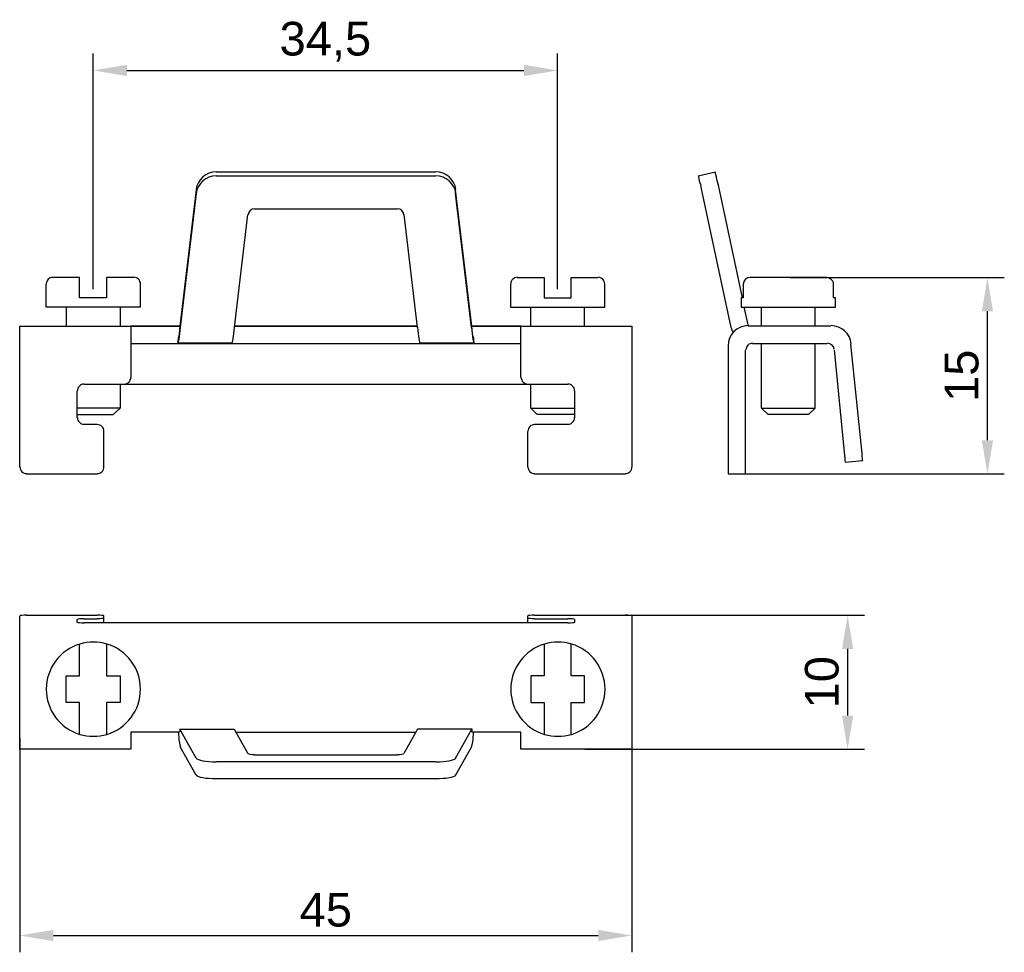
# Model space of a CAD drawing. Header units: millimetres. Extents: x 6.4 to 79.5, y -8.5 to 60.7.
import ezdxf

# ---------------------------------------------------------------- set-up
doc = ezdxf.new("R2010")
doc.units = ezdxf.units.MM
doc.layers.add('PDF_Geometry', color=7, linetype='Continuous')
doc.styles.get("Standard").update_dxf_attribs({"font": 'arial.ttf'})
doc.dimstyles.new('TDM', dxfattribs={"dimtxt": 2.5, "dimasz": 2.5, "dimexe": 1.25, "dimexo": 0.625, "dimtad": 1, "dimdec": 1, "dimtxsty": 'Standard', "dimcen": 2.5, "dimadec": 0, "dimazin": 0, "dimtfac": 1, "dimtdec": 1, "dimtmove": 0, "dimatfit": 3, "dimfxl": 1, "dimarcsym": 0})

# ---------------------------------------------------------------- blocks, each defined once
blk = doc.blocks.new('*D4')
at = {"color": 0, "lineweight": -2, "transparency": 16777216}
for p, q in [((50.069, 16.511), (69.113, 16.511)), ((67.863, 14.011), (67.863, 9.064)), ((48.365, 6.564), (69.113, 6.564))]:
    blk.add_line(p, q, dxfattribs=at)
at = {"color": 0, "transparency": 16777216}
for points in [[(67.447, 14.011), (68.28, 14.011), (67.863, 16.511)], [(67.447, 9.064), (68.28, 9.064), (67.863, 6.564)]]:
    blk.add_solid(points, dxfattribs=at)
at = {"layer": 'Defpoints', "color": 0, "transparency": 16777216}
for p in [(49.444, 16.511), (47.74, 6.564), (67.863, 6.564)]:
    blk.add_point(p, dxfattribs=at)
at = {"color": 0, "lineweight": 0, "transparency": 16777216, "insert": (65.962, 11.538), "char_height": 2.5, "attachment_point": 5, "rotation": 90}
blk.add_mtext('10', dxfattribs=at)
blk = doc.blocks.new('*D5')
at = {"color": 0, "lineweight": -2, "transparency": 16777216}
for p, q in [((6.437, 7.429), (6.437, -8.511)), ((51.862, 7.429), (51.862, -8.511)), ((8.937, -7.261), (49.362, -7.261))]:
    blk.add_line(p, q, dxfattribs=at)
at = {"color": 0, "transparency": 16777216}
for points in [[(8.937, -6.844), (8.937, -7.678), (6.437, -7.261)], [(49.362, -6.844), (49.362, -7.678), (51.862, -7.261)]]:
    blk.add_solid(points, dxfattribs=at)
at = {"layer": 'Defpoints', "color": 0, "transparency": 16777216}
for p in [(6.437, 8.054), (51.862, 8.054), (51.862, -7.261)]:
    blk.add_point(p, dxfattribs=at)
at = {"color": 0, "lineweight": 0, "transparency": 16777216, "insert": (29.149, -5.365), "char_height": 2.5, "attachment_point": 5}
blk.add_mtext('45', dxfattribs=at)
blk = doc.blocks.new('*D6')
at = {"color": 0, "lineweight": -2, "transparency": 16777216}
for p, q in [((11.889, 40.705), (11.889, 58.2)), ((46.344, 40.705), (46.344, 58.2)), ((14.389, 56.95), (43.844, 56.95))]:
    blk.add_line(p, q, dxfattribs=at)
at = {"color": 0, "transparency": 16777216}
for points in [[(14.389, 57.366), (14.389, 56.533), (11.889, 56.95)], [(43.844, 57.366), (43.844, 56.533), (46.344, 56.95)]]:
    blk.add_solid(points, dxfattribs=at)
at = {"layer": 'Defpoints', "color": 0, "transparency": 16777216}
for p in [(46.344, 56.95), (11.889, 40.08), (46.344, 40.08)]:
    blk.add_point(p, dxfattribs=at)
at = {"color": 0, "lineweight": 0, "transparency": 16777216, "insert": (29.116, 59.077), "char_height": 2.5, "attachment_point": 5}
blk.add_mtext('34,5', dxfattribs=at)
blk = doc.blocks.new('*D7')
at = {"color": 0, "lineweight": -2, "transparency": 16777216}
for p, q in [((63.578, 41.569), (79.49, 41.569)), ((78.24, 29.495), (78.24, 39.069)), ((60.266, 26.995), (79.49, 26.995))]:
    blk.add_line(p, q, dxfattribs=at)
at = {"color": 0, "transparency": 16777216}
for points in [[(77.823, 39.069), (78.656, 39.069), (78.24, 41.569)], [(77.823, 29.495), (78.656, 29.495), (78.24, 26.995)]]:
    blk.add_solid(points, dxfattribs=at)
at = {"layer": 'Defpoints', "color": 0, "transparency": 16777216}
for p in [(62.953, 41.569), (78.24, 41.569), (59.641, 26.995)]:
    blk.add_point(p, dxfattribs=at)
at = {"color": 0, "lineweight": 0, "transparency": 16777216, "insert": (76.338, 34.282), "char_height": 2.5, "attachment_point": 5, "rotation": 90}
blk.add_mtext('15', dxfattribs=at)

msp = doc.modelspace()

# ---------------------------------------------------------------- linework, layer by layer
at = {"layer": 'PDF_Geometry', "lineweight": 30}
for points in [[(37.288, 49.388), (21.011, 49.388)], [(37.288, 49.096), (21.011, 49.096)], [(60.054, 40.08), (58.352, 48.085), (58.272, 48.431), (58.192, 48.75), (58.139, 49.016), (58.086, 49.202), (58.059, 49.335), (58.059, 49.388), (56.782, 49.096), (56.809, 49.069), (56.836, 48.936), (56.862, 48.75), (56.942, 48.484), (56.995, 48.165), (57.075, 47.819), (59.203, 37.872)], [(19.522, 48.085), (18.325, 37.979), (18.245, 37.181)], [(19.522, 47.819), (18.352, 37.872)], [(40.054, 37.181), (39.974, 37.979), (38.777, 48.085)], [(39.947, 37.872), (38.777, 47.819)], [(22.368, 37.872), (23.352, 46.25)], [(23.857, 46.676), (34.442, 46.676)], [(34.947, 46.25), (35.931, 37.872)], [(15.373, 41.09), (15.373, 39.388), (15.32, 39.388), (15.16, 39.388), (14.921, 39.388), (14.575, 39.388), (14.123, 39.388), (13.644, 39.388), (13.086, 39.388), (12.5, 39.388), (11.889, 39.388), (11.277, 39.388), (10.692, 39.388), (10.133, 39.388), (9.655, 39.388), (9.203, 39.388), (8.857, 39.388), (8.618, 39.388), (8.458, 39.388), (8.405, 39.388), (8.405, 41.09)], [(14.894, 41.569), (14.841, 41.569), (14.708, 41.569), (14.469, 41.569), (14.176, 41.569), (13.804, 41.569), (13.352, 41.569), (12.873, 41.569), (12.873, 41.543), (12.873, 41.489), (12.873, 41.436), (12.873, 41.356), (12.873, 41.277), (12.873, 41.17), (12.873, 41.09), (12.873, 40.08), (12.235, 40.08), (11.543, 40.08), (10.878, 40.08), (10.878, 41.09), (10.878, 41.17), (10.878, 41.277), (10.878, 41.356), (10.878, 41.436), (10.878, 41.489), (10.878, 41.543), (10.878, 41.569), (10.399, 41.569), (9.974, 41.569), (9.602, 41.569), (9.309, 41.569), (9.07, 41.569), (8.937, 41.569), (8.883, 41.569)], [(42.846, 41.09), (42.846, 39.388), (42.899, 39.388), (43.059, 39.388), (43.325, 39.388), (43.671, 39.388), (44.096, 39.388), (44.602, 39.388), (45.16, 39.388), (45.745, 39.388), (46.357, 39.388), (46.942, 39.388), (47.554, 39.388), (48.086, 39.388), (48.591, 39.388), (49.016, 39.388), (49.362, 39.388), (49.628, 39.388), (49.788, 39.388), (49.841, 39.388), (49.841, 41.09)], [(43.352, 41.569), (43.405, 41.569), (43.538, 41.569), (43.75, 41.569), (44.07, 41.569), (44.442, 41.569), (44.868, 41.569), (45.346, 41.569), (45.346, 41.543), (45.346, 41.489), (45.346, 41.436), (45.346, 41.356), (45.346, 41.277), (45.346, 41.17), (45.346, 41.09), (45.346, 40.08), (46.011, 40.08), (46.676, 40.08), (47.341, 40.08), (47.341, 41.09), (47.341, 41.17), (47.341, 41.277), (47.341, 41.356), (47.341, 41.436), (47.341, 41.489), (47.341, 41.543), (47.341, 41.569), (47.82, 41.569), (48.245, 41.569), (48.644, 41.569), (48.937, 41.569), (49.149, 41.569), (49.309, 41.569), (49.336, 41.569)], [(9.894, 39.388), (9.894, 37.979)], [(13.883, 39.388), (13.883, 37.979)], [(44.362, 37.979), (44.362, 39.388)], [(48.352, 37.979), (48.352, 39.388)], [(60.506, 37.979), (60.187, 39.388)], [(61.463, 37.979), (61.463, 39.388)], [(65.453, 37.979), (65.453, 39.388)], [(6.437, 27.5), (6.437, 36.489), (6.437, 36.862), (6.437, 37.234), (6.437, 37.553), (6.437, 37.793), (6.437, 37.926), (6.437, 37.979), (18.325, 37.979), (14.681, 37.979), (14.681, 37.846), (14.681, 37.606), (14.681, 37.287), (14.681, 36.915), (14.681, 36.489), (14.681, 34.149)], [(35.931, 37.979), (22.368, 37.979), (35.931, 37.979)], [(43.618, 34.149), (43.618, 36.489), (43.618, 36.915), (43.618, 37.287), (43.618, 37.606), (43.618, 37.846), (43.618, 37.979), (39.974, 37.979), (51.862, 37.979), (51.862, 37.926), (51.862, 37.793), (51.862, 37.553), (51.862, 37.234), (51.862, 36.862), (51.862, 36.489), (51.862, 27.5)], [(66.623, 37.979), (60.479, 37.979)], [(14.681, 36.676), (43.618, 36.676)], [(22.181, 36.702), (18.165, 36.702)], [(40.133, 36.702), (36.118, 36.702)], [(60.798, 36.676), (66.357, 36.676)], [(61.463, 31.888), (61.463, 36.676)], [(65.453, 31.888), (65.453, 36.676)], [(66.862, 36.223), (67.633, 28.378), (67.66, 28.192), (67.66, 28.005), (67.687, 27.899), (67.687, 27.872), (68.99, 28.005), (68.963, 28.032), (68.963, 28.138), (68.937, 28.298), (68.937, 28.511), (68.112, 36.622)], [(58.99, 36.489), (58.99, 27.5), (58.99, 27.314), (58.99, 27.154), (58.99, 27.048), (58.99, 26.995), (60.293, 26.995), (60.293, 27.048), (60.293, 27.154), (60.293, 27.314), (60.293, 27.5), (60.293, 36.197)], [(11.197, 33.67), (14.176, 33.67), (44.123, 33.67), (47.102, 33.67)], [(13.883, 33.67), (13.883, 31.888)], [(47.607, 31.41), (47.368, 31.41), (47.048, 31.41), (46.703, 31.41), (46.304, 31.41), (45.931, 31.41), (45.586, 31.41), (45.266, 31.41), (45.054, 31.41), (44.894, 31.41), (44.841, 31.41), (44.362, 31.888), (44.362, 33.67)], [(10.692, 31.17), (10.692, 33.165)], [(47.607, 33.165), (47.607, 31.17)], [(10.692, 31.41), (10.958, 31.41), (11.25, 31.41), (11.623, 31.41), (11.995, 31.41), (12.368, 31.41), (12.687, 31.41), (12.979, 31.41), (13.192, 31.41), (13.325, 31.41), (13.378, 31.41), (13.883, 31.888), (13.83, 31.888), (13.697, 31.888), (13.458, 31.888), (13.139, 31.888), (12.766, 31.888), (12.368, 31.888), (11.915, 31.888), (11.49, 31.888), (11.064, 31.888), (10.692, 31.888)], [(44.362, 31.888), (44.415, 31.888), (44.548, 31.888), (44.788, 31.888), (45.107, 31.888), (45.506, 31.888), (45.931, 31.888), (46.357, 31.888), (46.809, 31.888), (47.235, 31.888), (47.607, 31.888)], [(12.181, 30.665), (11.197, 30.665)], [(12.687, 27.5), (12.687, 30.16)], [(44.123, 30.16), (44.123, 27.5)], [(47.102, 30.665), (44.628, 30.665)], [(6.942, 26.995), (12.181, 26.995)], [(44.628, 26.995), (51.357, 26.995)], [(18.325, 7.841), (14.681, 7.841), (14.681, 7.442), (14.681, 7.07), (14.681, 6.804), (14.681, 6.618), (14.681, 6.564), (6.437, 6.564), (6.437, 6.591), (6.437, 6.751), (6.437, 6.99), (6.437, 7.309), (6.437, 7.655), (6.437, 8.054), (6.437, 14.171), (6.437, 14.516), (6.437, 14.862), (6.437, 15.155), (6.437, 15.394), (6.437, 15.554), (6.437, 15.633), (6.437, 16.458)], [(6.942, 16.511), (12.181, 16.511)], [(10.692, 15.979), (10.692, 16.192)], [(11.197, 16.245), (12.181, 16.245)], [(12.687, 15.953), (12.687, 16.298), (12.687, 16.458)], [(51.862, 16.458), (51.862, 15.633), (51.862, 15.554), (51.862, 15.394), (51.862, 15.155), (51.862, 14.862), (51.862, 14.516), (51.862, 14.171), (51.862, 8.054), (51.862, 7.655), (51.862, 7.309), (51.862, 6.99), (51.862, 6.751), (51.862, 6.591), (51.862, 6.564), (43.618, 6.564), (43.618, 6.618), (43.618, 6.804), (43.618, 7.07), (43.618, 7.442), (43.618, 7.841), (39.974, 7.841)], [(44.123, 16.458), (44.123, 16.298), (44.123, 15.953)], [(44.628, 16.511), (51.357, 16.511)], [(44.628, 16.245), (47.102, 16.245)], [(47.607, 16.192), (47.607, 15.979)], [(47.102, 15.953), (11.197, 15.953)], [(10.878, 7.681), (10.878, 7.708), (10.878, 7.761), (10.878, 7.841), (10.878, 7.921), (10.878, 8.001), (10.878, 8.187), (10.878, 10.022), (9.894, 10.022), (9.894, 12.016), (10.878, 12.016), (10.878, 13.825), (10.878, 14.038), (10.878, 14.118), (10.878, 14.197), (10.878, 14.251), (10.878, 14.304), (10.878, 14.33), (10.878, 14.357)], [(12.873, 14.357), (12.873, 14.33), (12.873, 14.304), (12.873, 14.251), (12.873, 14.197), (12.873, 14.118), (12.873, 14.038), (12.873, 13.825), (12.873, 12.016), (13.883, 12.016), (13.883, 10.022), (12.873, 10.022), (12.873, 8.187), (12.873, 8.001), (12.873, 7.921), (12.873, 7.841), (12.873, 7.761), (12.873, 7.708), (12.873, 7.681)], [(45.346, 14.357), (45.346, 14.33), (45.346, 14.304), (45.346, 14.251), (45.346, 14.197), (45.346, 14.118), (45.346, 14.038), (45.346, 13.825), (45.346, 12.016), (44.362, 12.016), (44.362, 10.022), (45.346, 10.022), (45.346, 8.187), (45.346, 8.001), (45.346, 7.921), (45.346, 7.841), (45.346, 7.761), (45.346, 7.708), (45.346, 7.681)], [(47.341, 7.681), (47.341, 7.708), (47.341, 7.761), (47.341, 7.841), (47.341, 7.921), (47.341, 8.001), (47.341, 8.187), (47.341, 10.022), (48.352, 10.022), (48.352, 12.016), (47.341, 12.016), (47.341, 13.825), (47.341, 14.038), (47.341, 14.118), (47.341, 14.197), (47.341, 14.251), (47.341, 14.304), (47.341, 14.33), (47.341, 14.357)], [(19.522, 5.899), (18.325, 8.054), (22.341, 8.054), (23.352, 6.245)], [(38.777, 5.899), (39.974, 8.054), (35.958, 8.054), (34.947, 6.245)], [(22.447, 7.841), (35.852, 7.841)], [(19.522, 4.649), (18.352, 6.751)], [(39.947, 6.751), (38.777, 4.649)], [(23.857, 6.139), (34.442, 6.139)], [(37.288, 5.633), (21.011, 5.633)], [(37.288, 4.357), (21.011, 4.357)]]:
    msp.add_lwpolyline(points, dxfattribs=at)
for points in [[(66.969, 40.08), (66.915, 40.08), (66.809, 40.08), (66.809, 41.09), (66.809, 41.17), (66.782, 41.277), (66.729, 41.356), (66.649, 41.436), (66.57, 41.489), (66.49, 41.543), (66.304, 41.569), (66.064, 41.569), (65.772, 41.569), (65.399, 41.569), (64.974, 41.569), (64.495, 41.569), (63.99, 41.569), (63.458, 41.569), (62.953, 41.569), (62.447, 41.569), (61.969, 41.569), (61.516, 41.569), (61.171, 41.569), (60.852, 41.569), (60.639, 41.569), (60.453, 41.543), (60.346, 41.489), (60.266, 41.436), (60.213, 41.356), (60.16, 41.277), (60.133, 41.17), (60.107, 41.09), (60.107, 40.08), (60, 40.08), (59.974, 40.08), (59.974, 39.388), (60.027, 39.388), (60.187, 39.388), (60.453, 39.388), (60.798, 39.388), (61.224, 39.388), (61.729, 39.388), (62.261, 39.388), (62.873, 39.388), (63.458, 39.388), (64.07, 39.388), (64.655, 39.388), (65.213, 39.388), (65.719, 39.388), (66.144, 39.388), (66.49, 39.388), (66.756, 39.388), (66.915, 39.388), (66.969, 39.388)], [(65.453, 31.888), (64.974, 31.41), (64.921, 31.41), (64.761, 31.41), (64.522, 31.41), (64.229, 31.41), (63.857, 31.41), (63.458, 31.41), (63.086, 31.41), (62.713, 31.41), (62.421, 31.41), (62.181, 31.41), (62.022, 31.41), (61.969, 31.41), (61.463, 31.888), (61.516, 31.888), (61.676, 31.888), (61.915, 31.888), (62.235, 31.888), (62.607, 31.888), (63.032, 31.888), (63.458, 31.888), (63.91, 31.888), (64.336, 31.888), (64.708, 31.888), (65.027, 31.888), (65.266, 31.888), (65.426, 31.888)]]:
    msp.add_lwpolyline(points, close=True, dxfattribs=at)
for points in [[(12.901, 14.371, 0.145887), (10.903, 14.371, 0.745372), (10.903, 7.668, 0.145887), (12.901, 7.668, 0.745372)], [(47.369, 14.371, 0.145887), (45.371, 14.371, 0.745372), (45.371, 7.668, 0.145887), (47.369, 7.668, 0.745372)]]:
    msp.add_lwpolyline(points, format="xyb", close=True, dxfattribs=at)
for centre, radius, start, end in [((23.87, 46.184), 0.492, 89.99984, 173.41937), ((34.455, 46.184), 0.492, 6.58082, 89.99999), ((8.897, 41.104), 0.492, 89.99999, 180.00001), ((14.907, 41.104), 0.492, 359.99999, 90.00001), ((43.365, 41.104), 0.492, 89.99999, 180.00001), ((49.349, 41.104), 0.492, 359.99999, 90.00001), ((60.493, 36.503), 1.503, 90, 180), ((66.636, 36.503), 1.503, 5.7129, 89.99999), ((60.679, 38.205), 1.503, 192.05202, 209.13025), ((60.812, 36.21), 0.492, 89.99991, 180.00009), ((66.37, 36.21), 0.492, 5.71287, 90.00001), ((11.211, 33.178), 0.492, 89.99999, 180.00001), ((14.189, 34.162), 0.492, 269.99999, 0.00001), ((44.136, 34.162), 0.492, 179.99991, 270.00009), ((47.115, 33.178), 0.492, 359.99999, 90.00001), ((11.211, 31.184), 0.492, 179.99991, 270.00009), ((47.115, 31.184), 0.492, 269.99999, 0.00001), ((12.195, 30.173), 0.492, 359.99999, 90.00001), ((44.641, 30.173), 0.492, 89.99999, 180.00001), ((6.955, 27.513), 0.492, 179.99991, 270.00009), ((12.195, 27.513), 0.492, 269.99999, 0.00001), ((44.641, 27.513), 0.492, 179.99991, 270.00009), ((51.37, 27.513), 0.492, 269.99999, 0.00001), ((5.402, 7.754), 12.953, 0.49813, 1.38432), ((52.923, 7.754), 12.953, 178.61568, 179.50187)]:
    msp.add_arc(centre, radius, start, end, dxfattribs=at)
for points in [[(21.024, 49.415), (20.261, 49.415), (19.619, 48.853), (19.532, 48.108)], [(21.024, 49.122), (20.261, 49.122), (19.619, 48.56), (19.532, 47.815)], [(38.794, 48.108), (38.706, 48.853), (38.064, 49.415), (37.301, 49.415)], [(38.794, 47.815), (38.706, 48.56), (38.064, 49.122), (37.301, 49.122)], [(18.351, 37.982), (18.35, 37.991), (18.349, 37.996), (18.347, 37.996)], [(39.978, 37.996), (39.976, 37.996), (39.975, 37.991), (39.974, 37.982)], [(18.195, 36.712), (18.212, 36.69), (18.285, 37.187), (18.369, 37.893)], [(22.212, 36.712), (22.231, 36.711), (22.303, 37.204), (22.385, 37.893)], [(35.941, 37.893), (36.022, 37.204), (36.094, 36.711), (36.113, 36.712)], [(39.957, 37.893), (40.04, 37.187), (40.113, 36.69), (40.13, 36.712)], [(18.18, 36.712), (18.191, 36.752), (18.218, 36.956), (18.245, 37.194)], [(40.08, 37.194), (40.107, 36.956), (40.135, 36.752), (40.146, 36.712)], [(6.955, 16.511), (6.684, 16.511), (6.463, 16.493), (6.463, 16.471)], [(11.211, 16.245), (10.939, 16.245), (10.719, 16.227), (10.719, 16.205)], [(12.687, 16.471), (12.687, 16.493), (12.466, 16.511), (12.195, 16.511)], [(12.195, 16.272), (12.466, 16.272), (12.687, 16.29), (12.687, 16.312)], [(44.641, 16.511), (44.37, 16.511), (44.149, 16.493), (44.149, 16.471)], [(44.149, 16.312), (44.149, 16.29), (44.37, 16.272), (44.641, 16.272)], [(47.607, 16.205), (47.607, 16.227), (47.387, 16.245), (47.115, 16.245)], [(51.862, 16.471), (51.862, 16.493), (51.642, 16.511), (51.37, 16.511)], [(10.719, 15.993), (10.719, 15.97), (10.939, 15.953), (11.211, 15.953)], [(47.115, 15.953), (47.387, 15.953), (47.607, 15.97), (47.607, 15.993)], [(18.206, 7.855), (18.236, 7.302), (18.297, 6.877), (18.364, 6.757)], [(39.961, 6.757), (40.028, 6.877), (40.09, 7.302), (40.119, 7.855)], [(19.532, 5.904), (19.619, 5.75), (20.261, 5.633), (21.024, 5.633)], [(23.381, 6.248), (23.41, 6.201), (23.62, 6.165), (23.87, 6.165)], [(34.455, 6.165), (34.705, 6.165), (34.915, 6.201), (34.944, 6.248)], [(37.301, 5.633), (38.064, 5.633), (38.706, 5.75), (38.794, 5.904)], [(19.532, 4.654), (19.619, 4.5), (20.261, 4.383), (21.024, 4.383)], [(37.301, 4.383), (38.064, 4.383), (38.706, 4.5), (38.794, 4.654)]]:
    msp.add_open_spline(points, degree=3, dxfattribs=at)

# ---------------------------------------------------------------- dimensions: what is measured, and where the dimension line sits
at = {"lineweight": 0}
dim = msp.add_linear_dim(base=(46.344, 56.95), p1=(11.889, 40.08), p2=(46.344, 40.08), dimstyle='TDM', dxfattribs=at)
dim.commit()
dim.dimension.update_dxf_attribs({"geometry": '*D6', "text_midpoint": (29.116, 59.077)})
for base, p1, p2, text, picture, middle in [((78.24, 41.569), (59.641, 26.995), (62.953, 41.569), '15', '*D7', (76.338, 34.282)), ((67.863, 6.564), (49.444, 16.511), (47.74, 6.564), '10', '*D4', (65.962, 11.538))]:
    dim = msp.add_linear_dim(base=base, p1=p1, p2=p2, angle=90, text=text, dimstyle='TDM', dxfattribs=at)
    dim.commit()
    dim.dimension.update_dxf_attribs({"geometry": picture, "text_midpoint": middle})
dim = msp.add_linear_dim(base=(51.862, -7.261), p1=(6.437, 8.054), p2=(51.862, 8.054), text='45', dimstyle='TDM', dxfattribs=at)
dim.commit()
dim.dimension.update_dxf_attribs({"geometry": '*D5', "text_midpoint": (29.149, -5.365)})

doc.saveas('drawing.dxf')
